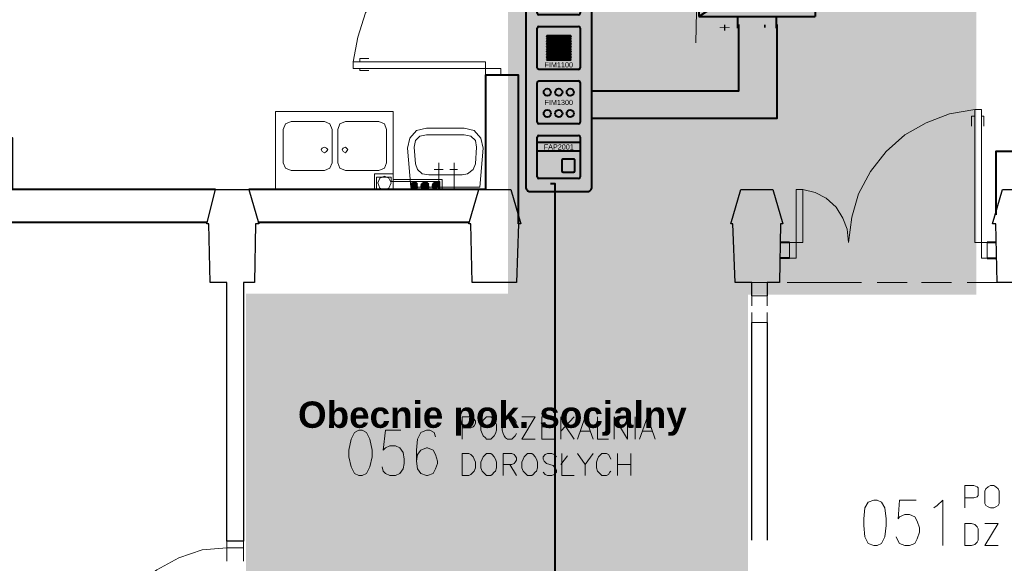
# Model space of a CAD drawing. Header units: millimetres. Extents: x 1 to 17496, y 1 to 30809.
# Tile 36 of 256: x 10152 to 10899, y 5571 to 5983. Entities that reach past the tile are written whole.
import ezdxf
from ezdxf.enums import TextEntityAlignment as Align

# ---------------------------------------------------------------- set-up
doc = ezdxf.new("R2010")
doc.units = ezdxf.units.MM
doc.linetypes.add('CENTER', pattern=[2, 1.25, -0.25, 0.25, -0.25])
for name, color, linetype, lineweight in [('0_Przyz_centrale pielegniarskie', 1, 'Continuous', 40), ('0_Przyz_instalacja do central', 1, 'Continuous', 40), ('0_Przyz_opisy pom', 255, 'CENTER', 40), ('0_Przyz_zasilacz', 30, 'Continuous', 40), ('2DE_TXTFUN', 41, 'Continuous', 18), ('2DE_TXTLNK', 171, 'Continuous', 18), ('2DE_TXTOTH', 41, 'Continuous', 18), ('2DE_TXTPFN', 151, 'Continuous', 18), ('N_SSP_ewakuacja', 4, 'CENTER', 40)]:
    doc.layers.add(name, color=color, linetype=linetype, lineweight=lineweight)
for name, color, linetype in [('2DE_TXTMARK', 41, 'Continuous'), ('2DE_TXTNUM', 11, 'Continuous'), ('2DE_TXTPIN', 131, 'Continuous'), ('CP_UCSSPEC', 7, 'Continuous'), ('Opisy', 255, 'Continuous'), ('PDF _Geometria', 7, 'Continuous')]:
    doc.layers.add(name, color=color, linetype=linetype)
doc.layers.get('CP_UCSSPEC').off()
doc.styles.add('arial', font='arialbd.ttf')
doc.styles.add('CP_ATTR', font='ARIAL.TTF')
doc.styles.add('CP_ELATT', font='ARIAL.TTF')
doc.styles.add('CP_ELATT_IT', font='ARIAL.TTF', dxfattribs={"oblique": 15})

# ---------------------------------------------------------------- blocks, each defined once
blk = doc.blocks.new('2de_abb_sig_048_1agh03')
blk.add_lwpolyline([(0, 78), (0, 0, 0.414214), (1.5, -1.5), (21.5, -1.5, 0.414214), (23, 0), (23, 78, 0.414214), (21.5, 79.5), (1.5, 79.5, 0.414214)], format="xyb", close=True)
at = {"flags": 128}
for points in [[(4, 60.6), (4, 74.4)], [(4.6, 75), (18.4, 75)], [(19, 74.4), (19, 60.6)], [(18.4, 60), (4.6, 60)], [(4, 41.6), (4, 55.4)], [(4.6, 56), (18.4, 56)], [(19, 55.4), (19, 41.6)], [(18.4, 41), (4.6, 41)], [(4, 22.6), (4, 36.4)], [(4.6, 37), (18.4, 37)], [(19, 36.4), (19, 22.6)], [(18.4, 22), (4.6, 22)], [(4, 3.6), (4, 17.4)], [(4.6, 18), (18.4, 18)], [(19, 17.4), (19, 3.6)], [(18.4, 3), (4.6, 3)]]:
    blk.add_lwpolyline(points, dxfattribs=at)
for centre, start, end in [((4.6, 74.4), 90, 180), ((18.4, 74.4), 0, 90), ((4.6, 60.6), 180, 270), ((18.4, 60.6), 270, 0), ((4.6, 55.4), 90, 180), ((18.4, 55.4), 0, 90), ((4.6, 41.6), 180, 270), ((18.4, 41.6), 270, 0), ((4.6, 36.4), 90, 180), ((18.4, 36.4), 0, 90), ((4.6, 22.6), 180, 270), ((18.4, 22.6), 270, 0), ((4.6, 17.4), 90, 180), ((18.4, 17.4), 0, 90), ((4.6, 3.6), 180, 270), ((18.4, 3.6), 270, 0)]:
    blk.add_arc(centre, 0.6, start, end)
at = {"linetype": 'Continuous', "style": 'CP_ATTR', "flags": 9}
for tag in ['NAME', 'ARTICLE', 'MARK2', 'OTHER1', 'PRODUCT-TYPE', 'ORDER-NO', 'PRODUCER', 'VOLTAGE', 'CURRENT', 'POWER', 'CHARACTER', 'IP', 'OTHER', 'LINK', 'WEIGHT', 'NUMBER', 'GROUP', 'FUNCTION', 'EL-STATUS']:
    blk.add_attdef(tag, text='', height=0.00005, dxfattribs=at).set_placement((0, 0), align=Align.MIDDLE_LEFT)
at = {"layer": '2DE_TXTMARK', "linetype": 'ByBlock', "style": 'CP_ATTR', "width": 0.8, "flags": 8}
blk.add_attdef('MARK1', text='', height=1.8, dxfattribs=at).set_placement((11.5, 85), align=Align.CENTER)
at = {"layer": '2DE_TXTNUM', "style": 'CP_ELATT', "width": 0.8}
blk.add_attdef('TAG', text='', height=2.5, dxfattribs=at).set_placement((11.5, 81), align=Align.CENTER)
blk = doc.blocks.new('2de_abb_sig_010_fzx1zps')
for p, q in [((15, 5), (0, 5)), ((15, 2), (0, 2)), ((8.57, -1.2), (8.57, -4.8)), ((12.63, -0.75), (9.01, -0.75)), ((13.07, -4.8), (13.07, -1.2)), ((9.02, -5.25), (12.62, -5.25)), ((13.07, -4.35), (13.07, -4.35))]:
    blk.add_line(p, q)
at = {"flags": 128}
for points in [[(0, -6.9), (0, 6.9)], [(0.6, 7.5), (14.4, 7.5)], [(15, 6.9), (15, -6.9)], [(14.4, -7.5), (0.6, -7.5)]]:
    blk.add_lwpolyline(points, dxfattribs=at)
for centre, radius, start, end in [((0.6, 6.9), 0.6, 90, 180), ((14.4, 6.9), 0.6, 0, 90), ((9.02, -1.2), 0.45, 88.7598, 180), ((12.62, -1.2), 0.45, 0, 91.2402), ((9.02, -4.8), 0.45, 180, 270), ((12.62, -4.8), 0.45, 270, 0), ((0.6, -6.9), 0.6, 180, 270), ((14.4, -6.9), 0.6, 270, 0)]:
    blk.add_arc(centre, radius, start, end)
at = {"linetype": 'Continuous', "style": 'CP_ATTR', "flags": 9}
for tag in ['NAME', 'ARTICLE', 'MARK2', 'OTHER1', 'PRODUCT-TYPE', 'ORDER-NO', 'PRODUCER', 'VOLTAGE', 'CURRENT', 'POWER', 'CHARACTER', 'IP', 'OTHER', 'LINK', 'WEIGHT', 'NUMBER', 'GROUP', 'FUNCTION', 'EL-STATUS']:
    blk.add_attdef(tag, text='', height=0.00005, dxfattribs=at).set_placement((0, -6.9), align=Align.MIDDLE_LEFT)
at = {"layer": '2DE_TXTMARK', "linetype": 'ByBlock', "style": 'CP_ATTR', "width": 0.8, "flags": 8}
blk.add_attdef('MARK1', text='', height=1.8, dxfattribs=at).set_placement((7.5, 3.5), align=Align.MIDDLE_CENTER)
at = {"layer": '2DE_TXTNUM', "style": 'CP_ELATT', "width": 0.8}
blk.add_attdef('TAG', text='', height=2.5, dxfattribs=at).set_placement((7.5, 9), align=Align.CENTER)
blk = doc.blocks.new('2de_abb_sig_006_fzxhx6d')
at = {"flags": 128}
for points in [[(0, -6.9), (0, 6.9)], [(0.6, 7.5), (14.4, 7.5)], [(15, 6.9), (15, -6.9)], [(14.4, -7.5), (0.6, -7.5)]]:
    blk.add_lwpolyline(points, dxfattribs=at)
for points in [[(3.45, 4.27), (11.55, 4.27)], [(11.55, 3.82), (3.45, 3.82)], [(3.45, 3.37), (11.55, 3.37)], [(11.55, 2.92), (3.45, 2.92)], [(3.45, 2.47), (11.55, 2.47)], [(11.55, 2.02), (3.45, 2.02)], [(3.45, 1.57), (11.55, 1.57)], [(11.55, 1.12), (3.45, 1.12)], [(3.45, 0.67), (11.55, 0.67)], [(11.55, 0.22), (3.45, 0.22)], [(3.45, -0.22), (11.55, -0.22)], [(11.55, -0.67), (3.45, -0.67)], [(3.45, -1.12), (11.55, -1.12)], [(11.55, -1.57), (3.45, -1.57)], [(3.45, -2.02), (11.55, -2.02)], [(11.55, -2.47), (3.45, -2.47)], [(3.45, -2.92), (11.55, -2.92)], [(11.55, -3.37), (3.45, -3.37)], [(3.45, -3.82), (11.55, -3.82)], [(11.55, -4.27), (3.45, -4.27)]]:
    blk.add_lwpolyline(points)
for centre, radius, start, end in [((0.6, 6.9), 0.6, 90, 180), ((14.4, 6.9), 0.6, 0, 90), ((3.45, 4.05), 0.225, 90, 270), ((11.55, 4.05), 0.225, 270, 90), ((3.45, 3.15), 0.225, 90, 270), ((3.45, 2.25), 0.225, 90, 270), ((3.45, 1.35), 0.225, 90, 270), ((3.45, 0.45), 0.225, 90, 270), ((11.55, 3.15), 0.225, 270, 90), ((11.55, 2.25), 0.225, 270, 90), ((11.55, 1.35), 0.225, 270, 90), ((11.55, 0.45), 0.225, 270, 90), ((3.45, -0.45), 0.225, 90, 270), ((3.45, -1.35), 0.225, 90, 270), ((3.45, -2.25), 0.225, 90, 270), ((3.45, -3.15), 0.225, 90, 270), ((11.55, -0.45), 0.225, 270, 90), ((11.55, -1.35), 0.225, 270, 90), ((11.55, -2.25), 0.225, 270, 90), ((11.55, -3.15), 0.225, 270, 90), ((3.45, -4.05), 0.225, 90, 270), ((11.55, -4.05), 0.225, 270, 90), ((0.6, -6.9), 0.6, 180, 270), ((14.4, -6.9), 0.6, 270, 0)]:
    blk.add_arc(centre, radius, start, end)
at = {"linetype": 'Continuous', "style": 'CP_ATTR', "flags": 9}
for tag in ['NAME', 'ARTICLE', 'MARK2', 'OTHER1', 'PRODUCT-TYPE', 'ORDER-NO', 'PRODUCER', 'VOLTAGE', 'CURRENT', 'POWER', 'CHARACTER', 'IP', 'OTHER', 'LINK', 'WEIGHT', 'NUMBER', 'GROUP', 'FUNCTION', 'EL-STATUS']:
    blk.add_attdef(tag, text='', height=0.00005, dxfattribs=at).set_placement((0, -6.9), align=Align.MIDDLE_LEFT)
at = {"layer": '2DE_TXTMARK', "linetype": 'ByBlock', "style": 'CP_ATTR', "width": 0.8, "flags": 8}
blk.add_attdef('MARK1', text='', height=1.8, dxfattribs=at).set_placement((7.5, -5.89), align=Align.MIDDLE_CENTER)
at = {"layer": '2DE_TXTNUM', "style": 'CP_ELATT', "width": 0.8}
blk.add_attdef('TAG', text='', height=2.5, dxfattribs=at).set_placement((7.5, 9), align=Align.CENTER)
blk = doc.blocks.new('2de_abb_sig_009_fzxdpzh')
at = {"flags": 128}
for points in [[(0, -6.9), (0, 6.9)], [(0.6, 7.5), (14.4, 7.5)], [(15, 6.9), (15, -6.9)], [(14.4, -7.5), (0.6, -7.5)]]:
    blk.add_lwpolyline(points, dxfattribs=at)
for centre in [(3.5, 3.55), (7.5, 3.55), (11.5, 3.55), (3.5, -3.84), (7.5, -3.84), (11.5, -3.84)]:
    blk.add_circle(centre, 1.25)
for centre, start, end in [((0.6, 6.9), 90, 180), ((14.4, 6.9), 0, 90), ((0.6, -6.9), 180, 270), ((14.4, -6.9), 270, 0)]:
    blk.add_arc(centre, 0.6, start, end)
at = {"linetype": 'Continuous', "style": 'CP_ATTR', "flags": 9}
for tag in ['EL-STATUS', 'FUNCTION', 'GROUP', 'NUMBER', 'WEIGHT', 'LINK', 'OTHER', 'IP', 'CHARACTER', 'POWER', 'CURRENT', 'VOLTAGE', 'PRODUCER', 'ORDER-NO', 'PRODUCT-TYPE', 'OTHER1', 'MARK2', 'ARTICLE', 'NAME']:
    blk.add_attdef(tag, text='', height=0.00005, dxfattribs=at).set_placement((0, -6.9), align=Align.MIDDLE_LEFT)
at = {"layer": '2DE_TXTMARK', "linetype": 'ByBlock', "style": 'CP_ATTR', "width": 0.8, "flags": 8}
blk.add_attdef('MARK1', text='', height=1.8, dxfattribs=at).set_placement((7.5, 0), align=Align.MIDDLE_CENTER)
at = {"layer": '2DE_TXTNUM', "style": 'CP_ELATT', "width": 0.8}
blk.add_attdef('TAG', text='', height=2.5, dxfattribs=at).set_placement((7.5, 9), align=Align.CENTER)
blk = doc.blocks.new('cp_ucs2d')
at = {"layer": 'Defpoints'}
blk.add_line((0, 0), (0, 0), dxfattribs=at)
blk.add_point((0, 0), dxfattribs=at)
blk = doc.blocks.new('cpelv_abb_WN129A')
for p, q in [((0, -1.5), (0, 0)), ((5, -1.5), (5, 0)), ((-5, -11.5), (10, -1.5)), ((-5, -1.5), (-5, -11.5)), ((-5, -1.5), (10, -1.5)), ((10, -1.5), (10, -11.5)), ((-5, -11.5), (10, -11.5)), ((0, -13), (0, -11.5)), ((5, -13), (5, -11.5))]:
    blk.add_line(p, q)
at = {"layer": 'CP_UCSSPEC', "xscale": 0.1, "yscale": 0.1, "zscale": 0.1}
for p, rotation in [((0, 0), 90), ((5, 0), 90), ((0, -13), 270), ((5, -13), 270)]:
    blk.add_blockref('cp_ucs2d', p, dxfattribs=dict(at, rotation=rotation))
for s, style, p in [('~', 'CP_ATTR', (-1.81, -3.4)), ('=', 'CP_ELATT', (6.71, -9.32))]:
    blk.add_text(s, height=3.5, dxfattribs=dict(style=style)).set_placement(p, align=Align.MIDDLE_CENTER)
at = {"linetype": 'ByBlock', "style": 'CP_ATTR', "flags": 9}
for tag in ['NAME', 'ARTICLE', 'PRODUCT-TYPE', 'ORDER-NO', 'CHARACTER', 'CURRENT', 'VOLTAGE', 'POWER', 'POWER_LOSSES', 'NUMBER_OF_POLES', 'IP', 'OTHER', 'NUMBER', 'GROUP', 'PRODUCER']:
    blk.add_attdef(tag, text='', height=0.00005, dxfattribs=at).set_placement((1.11, -7.74), align=Align.MIDDLE_LEFT)
at = {"layer": '2DE_TXTFUN', "linetype": 'ByBlock', "style": 'CP_ELATT', "width": 0.6, "flags": 8}
blk.add_attdef('FUNCTION', (12, -12.86), '', height=1.8, dxfattribs=at)
at = {"layer": '2DE_TXTLNK', "linetype": 'ByBlock', "style": 'CP_ELATT_IT', "oblique": 15, "width": 0.6, "flags": 8}
blk.add_attdef('LINK', text='', height=2.5, dxfattribs=at).set_placement((-7, -11.36), align=Align.RIGHT)
at = {"layer": '2DE_TXTMARK', "linetype": 'ByBlock', "style": 'CP_ELATT', "width": 0.6, "flags": 8}
for tag, p in [('MARK1', (12, -3.86)), ('MARK2', (12, -6.86)), ('MARK3', (12, -9.86))]:
    blk.add_attdef(tag, p, '', height=1.8, dxfattribs=at)
at = {"layer": '2DE_TXTNUM', "linetype": 'ByBlock', "style": 'CP_ELATT', "width": 0.6, "flags": 8}
blk.add_attdef('TAG', text='', height=2.5, dxfattribs=at).set_placement((-7, -2.36), align=Align.RIGHT)
at = {"layer": '2DE_TXTOTH', "linetype": 'ByBlock', "style": 'CP_ELATT', "width": 0.6, "flags": 8}
blk.add_attdef('TEXT_01', (12, -15.86), '', height=1.8, dxfattribs=at)
at = {"layer": '2DE_TXTPFN', "linetype": 'ByBlock', "style": 'CP_ELATT', "width": 0.6, "flags": 8}
for tag, p in [('CF1', (0.5, 0.5)), ('CF2', (5.5, 0.5))]:
    blk.add_attdef(tag, p, '', height=1.8, dxfattribs=at)
for tag, p in [('CF3', (0.5, -13.5)), ('CF4', (5.5, -13.5))]:
    blk.add_attdef(tag, text='', height=1.8, dxfattribs=at).set_placement(p, align=Align.TOP_LEFT)
at = {"layer": '2DE_TXTPIN', "linetype": 'ByBlock', "style": 'CP_ELATT', "width": 0.6, "flags": 8}
for tag, p in [('CP1', (-0.8, -0.5)), ('CP2', (4.2, -0.5))]:
    blk.add_attdef(tag, p, '', height=1.8, rotation=90, dxfattribs=at)
for tag, p in [('CP3', (-0.8, -12.5)), ('CP4', (4.2, -12.5))]:
    blk.add_attdef(tag, text='', height=1.8, rotation=90, dxfattribs=at).set_placement(p, align=Align.RIGHT)

msp = doc.modelspace()

# ---------------------------------------------------------------- hatches: boundary and pattern name
at = {"layer": 'N_SSP_ewakuacja', "transparency": 33554457}
h = msp.add_hatch(color=51, dxfattribs=at)
h.dxf.hatch_style = 1
h.paths.add_polyline_path([(6454.08, 5066.87), (6453.99, 5052.9), (6453.99, 4775.48), (9408.52, 4775.48), (9408.52, 4041.96), (9204.46, 4041.96), (9204.46, 3752.55), (9627.24, 3752.55), (9627.24, 4061.96), (9667.25, 4061.96), (9667.25, 4771.48), (13332.18, 4771.48), (13332.18, 4647.44), (13550.9, 4647.44), (13550.9, 4999.53), (13314.84, 4999.53), (13314.84, 5063.55), (12355.93, 5063.55), (12355.93, 5004.87), (12082.53, 5004.87), (12082.53, 5059.55), (10704.85, 5059.55), (10704.85, 5774.4), (10878.22, 5774.4), (10878.22, 6054.47), (10775.29, 6054.47), (10775.29, 6054.6), (10522.93, 6054.6), (10522.93, 5775.2), (10324.13, 5775.2), (10324.13, 5353.59), (10533.35, 5353.59), (10533.35, 5066.16), (9552.26, 5066.16), (9552.26, 5846.74), (9606.89, 5846.74), (9606.89, 6307.65), (9361.06, 6307.65), (9361.06, 5066.87)])

# ---------------------------------------------------------------- linework, layer by layer
at = {"layer": '0_Przyz_instalacja do central'}
msp.add_lwpolyline([(10558.53, 5306.96), (10558.53, 5858.64), (10555.09, 5858.64)], dxfattribs=at)
at = {"layer": '0_Przyz_zasilacz', "color": 1}
msp.add_lwpolyline([(10697.82, 5979.51), (10697.82, 5928.99), (10586.73, 5928.99)], dxfattribs=at)
at = {"layer": '0_Przyz_zasilacz', "color": 5}
msp.add_lwpolyline([(10726.73, 5979.51), (10726.73, 5908.08), (10586.73, 5908.08)], dxfattribs=at)
at = {"layer": 'Opisy', "lineweight": 18}
msp.add_lwpolyline([(10666.55, 6025.39), (10665.42, 5965.54)], dxfattribs=at)
at = {"layer": 'PDF _Geometria', "lineweight": 18}
for points in [[(10505.69, 6047.29), (10487.16, 6044.77), (10468.63, 6038.87), (10451.79, 6030.45), (10437.47, 6018.66), (10424.84, 6004.34), (10414.73, 5988.34), (10408.83, 5969.81), (10405.46, 5951.28)], [(10410.52, 5951.28), (10410.52, 5953.81), (10417.26, 5953.81)], [(10410.52, 5946.23), (10410.52, 5944.54), (10417.26, 5944.54)], [(10746.56, 5854.42), (10746.56, 5814), (10736.46, 5814), (10736.46, 5802.21), (10741.51, 5802.21), (10741.51, 5854.42), (10746.56, 5854.42), (10755.83, 5851.9), (10764.25, 5847.69), (10771.83, 5840.95), (10776.88, 5832.53), (10780.25, 5824.1), (10781.1, 5814), (10783.62, 5833.37), (10788.68, 5851.05), (10797.94, 5867.9), (10809.73, 5883.06), (10824.05, 5895.69), (10840.05, 5904.96), (10857.74, 5911.69), (10877.11, 5915.06)], [(10877.11, 5910.01), (10874.58, 5910.01), (10874.58, 5902.43)], [(10882.16, 5910.01), (10883.85, 5910.01), (10883.85, 5902.43)], [(10470.32, 5854.42), (10470.32, 5874.64)], [(10482.11, 5854.42), (10482.11, 5874.64)], [(10421.47, 5854.42), (10421.47, 5866.21), (10435.78, 5866.21), (10435.78, 5862), (10472.84, 5862), (10472.84, 5854.42)], [(10466.95, 5869.58), (10473.68, 5869.58)], [(10484.63, 5869.58), (10478.74, 5869.58)], [(10423.15, 5854.42), (10423.15, 5863.69), (10434.1, 5863.69), (10434.1, 5860.32), (10471.16, 5860.32), (10471.16, 5854.42)], [(10454.31, 5858.63), (10453.47, 5859.48), (10454.31, 5858.63)], [(10454.31, 5858.63), (10453.47, 5859.48), (10454.31, 5858.63)], [(10461.89, 5855.27), (10458.52, 5859.48), (10461.89, 5855.27)], [(10461.89, 5855.27), (10458.52, 5859.48), (10461.89, 5855.27)], [(10462.74, 5856.95), (10460.21, 5860.32), (10462.74, 5856.95)], [(10462.74, 5856.95), (10460.21, 5860.32), (10462.74, 5856.95)], [(10466.95, 5854.42), (10465.26, 5856.11), (10466.95, 5854.42)], [(10466.95, 5854.42), (10465.26, 5856.11), (10466.95, 5854.42)], [(10722.98, 5783.68), (10700.24, 5783.68)], [(10757.51, 5783.68), (10734.77, 5783.68)], [(10774.36, 5783.68), (10756.67, 5783.68)], [(10791.2, 5783.68), (10768.46, 5783.68)], [(10825.73, 5783.68), (10802.99, 5783.68)], [(10859.42, 5783.68), (10836.68, 5783.68)], [(10893.95, 5783.68), (10871.21, 5783.68)], [(10707.82, 5765.99), (10707.82, 5773.57), (10719.61, 5773.57), (10719.61, 5765.99)], [(10719.61, 5760.94), (10719.61, 5753.36), (10707.82, 5753.36), (10707.82, 5760.94)], [(10719.61, 5734.83), (10719.61, 5717.14)], [(10488, 5664.92), (10488, 5681.77), (10494.74, 5681.77), (10496.42, 5680.93), (10497.27, 5680.08), (10498.11, 5678.4), (10498.11, 5676.71), (10497.27, 5675.03), (10496.42, 5674.19), (10494.74, 5673.35), (10488, 5673.35)], [(10529.27, 5677.56), (10528.43, 5679.24), (10526.74, 5680.93), (10525.9, 5681.77), (10522.53, 5681.77), (10520.85, 5680.93), (10520.01, 5679.24), (10519.16, 5677.56), (10518.32, 5675.87), (10518.32, 5671.66), (10519.16, 5669.13), (10520.01, 5667.45), (10520.85, 5665.77), (10522.53, 5664.92), (10525.9, 5664.92), (10526.74, 5665.77), (10528.43, 5667.45), (10529.27, 5669.13)], [(10543.59, 5664.92), (10533.48, 5664.92), (10543.59, 5681.77), (10533.48, 5681.77)], [(10557.91, 5664.92), (10548.64, 5664.92), (10548.64, 5681.77), (10557.91, 5681.77)], [(10562.96, 5681.77), (10562.96, 5664.92)], [(10573.07, 5681.77), (10562.96, 5670.82)], [(10575.59, 5664.92), (10581.49, 5681.77), (10587.38, 5664.92)], [(10590.75, 5681.77), (10590.75, 5664.92), (10599.18, 5664.92)], [(10603.39, 5664.92), (10603.39, 5681.77), (10613.49, 5664.92), (10613.49, 5681.77)], [(10619.39, 5681.77), (10619.39, 5664.92)], [(10622.76, 5664.92), (10628.65, 5681.77), (10634.55, 5664.92)], [(10441.68, 5671.66), (10429.89, 5671.66), (10428.2, 5656.5), (10429.89, 5658.19), (10433.26, 5659.87), (10437.47, 5659.87), (10440.84, 5658.19), (10443.36, 5654.82), (10444.21, 5649.76), (10444.21, 5646.39), (10443.36, 5642.18), (10440.84, 5638.81), (10437.47, 5637.13), (10433.26, 5637.13), (10429.89, 5638.81), (10428.2, 5640.5), (10427.36, 5643.87)], [(10467.79, 5666.61), (10466.95, 5669.98), (10463.58, 5671.66), (10461.05, 5671.66), (10456.84, 5669.98), (10454.31, 5664.92), (10453.47, 5656.5), (10453.47, 5648.08), (10454.31, 5642.18), (10456.84, 5638.81), (10461.05, 5637.13), (10461.89, 5637.13), (10466.1, 5638.81), (10467.79, 5642.18), (10469.47, 5646.39), (10469.47, 5648.08), (10467.79, 5653.13), (10466.1, 5656.5), (10461.89, 5658.19), (10461.05, 5658.19), (10456.84, 5656.5), (10454.31, 5653.13), (10453.47, 5648.08)], [(10548.64, 5674.19), (10554.54, 5674.19)], [(10566.33, 5675.03), (10573.07, 5664.92)], [(10578.12, 5670.82), (10584.86, 5670.82)], [(10625.28, 5670.82), (10632.02, 5670.82)], [(10519.16, 5637.13), (10519.16, 5653.97), (10525.9, 5653.97), (10527.59, 5653.13), (10528.43, 5652.29), (10529.27, 5650.61), (10529.27, 5648.92), (10528.43, 5647.24), (10527.59, 5646.39), (10525.9, 5645.55), (10519.16, 5645.55)], [(10559.59, 5651.45), (10557.91, 5653.13), (10556.22, 5653.97), (10552.85, 5653.97), (10551.17, 5653.13), (10549.48, 5651.45), (10549.48, 5649.76), (10550.33, 5648.08), (10551.17, 5647.24), (10552.01, 5646.39), (10557.06, 5644.71), (10557.91, 5643.87), (10558.75, 5643.03), (10559.59, 5641.34), (10559.59, 5639.66), (10557.91, 5637.97), (10556.22, 5637.13), (10552.85, 5637.13), (10551.17, 5637.97), (10549.48, 5639.66)], [(10562.96, 5645.55), (10568.01, 5652.29)], [(10563.8, 5653.97), (10563.8, 5637.13), (10573.07, 5637.13)], [(10575.59, 5653.97), (10581.49, 5645.55), (10581.49, 5637.13)], [(10587.38, 5653.97), (10581.49, 5645.55)], [(10600.86, 5649.76), (10600.02, 5651.45), (10599.18, 5653.13), (10597.49, 5653.97), (10594.12, 5653.97), (10593.28, 5653.13), (10591.6, 5651.45), (10590.75, 5649.76), (10589.91, 5647.24), (10589.91, 5643.03), (10590.75, 5640.5), (10591.6, 5639.66), (10593.28, 5637.97), (10594.12, 5637.13), (10597.49, 5637.13), (10599.18, 5637.97), (10600.02, 5639.66), (10600.86, 5640.5)], [(10605.91, 5653.97), (10605.91, 5637.13)], [(10616.02, 5653.97), (10616.02, 5637.13)], [(10524.22, 5645.55), (10529.27, 5637.13)], [(10605.91, 5645.55), (10616.02, 5645.55)], [(10869.53, 5612.71), (10869.53, 5629.55), (10876.27, 5629.55), (10878.79, 5628.71), (10879.64, 5627.87), (10879.64, 5621.97), (10878.79, 5621.13), (10876.27, 5620.29), (10869.53, 5620.29)], [(10832.47, 5618.6), (10819.84, 5618.6), (10819, 5604.28), (10819.84, 5605.97), (10824.05, 5607.65), (10827.42, 5607.65), (10831.63, 5605.97), (10833.31, 5602.6), (10835, 5597.55), (10835, 5594.18), (10833.31, 5589.12), (10831.63, 5585.75), (10827.42, 5584.07), (10824.05, 5584.07), (10819.84, 5585.75), (10819, 5587.44), (10817.31, 5590.81)], [(10845.95, 5612.71), (10848.47, 5614.39), (10852.68, 5618.6), (10852.68, 5584.07)], [(10894.8, 5584.07), (10884.69, 5584.07), (10894.8, 5600.91), (10884.69, 5600.91)], [(10309.45, 5582.39), (10290.92, 5580.7), (10273.23, 5574.8), (10256.39, 5565.54), (10241.23, 5554.59), (10228.6, 5540.27), (10219.33, 5523.43), (10212.59, 5505.74), (10209.23, 5487.21)], [(10309.45, 5572.28), (10309.45, 5587.44)], [(10322.08, 5587.44), (10322.08, 5572.28)]]:
    msp.add_lwpolyline(points, dxfattribs=at)
for points in [[(10405.46, 5951.28), (10505.69, 5951.28), (10505.69, 5941.17), (10517.48, 5941.17), (10517.48, 5946.23), (10405.46, 5946.23)], [(10435.78, 5854.42), (10435.78, 5913.38), (10346.51, 5913.38), (10346.51, 5854.42)], [(10877.11, 5915.06), (10877.11, 5814), (10886.37, 5814), (10886.37, 5802.21), (10882.16, 5802.21), (10882.16, 5915.06)], [(10352.4, 5874.64), (10354.09, 5870.43), (10358.3, 5868.74), (10383.57, 5868.74), (10387.78, 5870.43), (10389.46, 5874.64), (10389.46, 5899.9), (10387.78, 5904.11), (10383.57, 5905.8), (10358.3, 5905.8), (10354.09, 5904.11), (10352.4, 5899.9)], [(10430.73, 5874.64), (10430.73, 5899.9), (10429.05, 5904.11), (10424.84, 5905.8), (10399.57, 5905.8), (10395.36, 5904.11), (10393.67, 5899.9), (10393.67, 5874.64), (10395.36, 5870.43), (10399.57, 5868.74), (10424.84, 5868.74), (10429.05, 5870.43)], [(10449.26, 5856.11), (10446.73, 5885.59), (10448.42, 5893.17), (10453.47, 5899.06), (10461.05, 5900.75), (10489.69, 5900.75), (10497.27, 5899.06), (10502.32, 5893.17), (10504, 5885.59), (10501.48, 5856.11)], [(10462.74, 5865.37), (10488, 5865.37), (10492.21, 5866.21), (10496.42, 5869.58), (10498.11, 5873.79), (10498.95, 5886.43), (10498.11, 5891.48), (10494.74, 5894.85), (10489.69, 5895.69), (10461.05, 5895.69), (10456, 5894.85), (10452.63, 5891.48), (10451.79, 5886.43), (10452.63, 5873.79), (10454.31, 5869.58), (10457.68, 5866.21)], [(10381.04, 5884.74), (10381.88, 5883.06), (10383.57, 5882.22), (10385.25, 5883.06), (10386.09, 5884.74), (10385.25, 5885.59), (10383.57, 5886.43), (10381.88, 5885.59)], [(10397.04, 5884.74), (10397.88, 5883.06), (10399.57, 5882.22), (10400.41, 5883.06), (10401.25, 5884.74), (10400.41, 5885.59), (10399.57, 5886.43), (10397.88, 5885.59)], [(10434.1, 5859.48), (10432.42, 5862.85), (10429.05, 5864.53), (10425.68, 5862.85), (10423.99, 5859.48), (10425.68, 5855.27), (10429.05, 5854.42), (10432.42, 5855.27)], [(10454.31, 5856.95), (10453.47, 5859.48), (10451.79, 5860.32), (10450.1, 5859.48), (10449.26, 5856.95), (10450.1, 5855.27), (10451.79, 5854.42), (10453.47, 5855.27)], [(10454.31, 5856.95), (10453.47, 5859.48), (10451.79, 5860.32), (10450.1, 5859.48), (10449.26, 5856.95), (10450.1, 5855.27), (10451.79, 5854.42), (10453.47, 5855.27)], [(10454.31, 5855.27), (10450.1, 5859.48), (10454.31, 5855.27), (10450.1, 5859.48), (10454.31, 5855.27), (10450.1, 5859.48), (10453.47, 5855.27), (10449.26, 5859.48), (10453.47, 5855.27), (10449.26, 5859.48), (10453.47, 5855.27), (10450.1, 5859.48), (10454.31, 5855.27), (10450.1, 5859.48), (10454.31, 5855.27), (10450.1, 5859.48)], [(10452.63, 5854.42), (10449.26, 5858.63), (10452.63, 5854.42), (10449.26, 5857.79), (10452.63, 5854.42), (10449.26, 5857.79), (10452.63, 5854.42), (10449.26, 5857.79), (10451.79, 5854.42), (10449.26, 5856.95), (10451.79, 5854.42), (10449.26, 5856.95), (10451.79, 5854.42), (10449.26, 5856.95), (10451.79, 5854.42), (10449.26, 5857.79), (10452.63, 5854.42), (10449.26, 5857.79), (10452.63, 5854.42), (10449.26, 5857.79), (10452.63, 5854.42), (10449.26, 5858.63)], [(10449.26, 5858.63), (10453.47, 5855.27), (10449.26, 5858.63), (10453.47, 5854.42), (10449.26, 5858.63), (10453.47, 5854.42), (10449.26, 5858.63), (10453.47, 5854.42), (10449.26, 5858.63), (10453.47, 5855.27)], [(10450.94, 5854.42), (10449.26, 5856.11), (10450.94, 5854.42), (10449.26, 5856.95)], [(10450.94, 5854.42), (10449.26, 5856.11), (10450.94, 5854.42), (10449.26, 5856.95)], [(10450.94, 5860.32), (10454.31, 5856.95), (10450.94, 5860.32), (10454.31, 5856.11), (10450.94, 5860.32), (10454.31, 5856.11), (10450.1, 5859.48), (10454.31, 5856.11), (10450.94, 5859.48), (10454.31, 5856.11), (10450.1, 5859.48), (10454.31, 5856.11), (10450.94, 5860.32), (10454.31, 5856.11), (10450.94, 5860.32), (10454.31, 5856.95)], [(10454.31, 5856.95), (10451.79, 5860.32), (10454.31, 5856.95), (10451.79, 5860.32)], [(10452.63, 5860.32), (10454.31, 5857.79), (10452.63, 5860.32), (10454.31, 5857.79), (10451.79, 5860.32), (10454.31, 5857.79), (10452.63, 5860.32), (10454.31, 5857.79)], [(10454.31, 5856.95), (10451.79, 5860.32), (10454.31, 5856.95), (10451.79, 5860.32)], [(10462.74, 5856.95), (10461.89, 5859.48), (10460.21, 5860.32), (10457.68, 5859.48), (10456.84, 5856.95), (10457.68, 5855.27), (10460.21, 5854.42), (10461.89, 5855.27)], [(10462.74, 5856.95), (10461.89, 5859.48), (10460.21, 5860.32), (10457.68, 5859.48), (10456.84, 5856.95), (10457.68, 5855.27), (10460.21, 5854.42), (10461.89, 5855.27)], [(10457.68, 5859.48), (10461.89, 5855.27), (10457.68, 5859.48), (10461.89, 5855.27), (10457.68, 5859.48), (10461.89, 5855.27), (10457.68, 5858.63), (10461.89, 5854.42), (10457.68, 5858.63), (10461.05, 5854.42), (10457.68, 5858.63), (10461.05, 5854.42), (10456.84, 5857.79), (10461.05, 5854.42), (10456.84, 5858.63), (10461.05, 5854.42), (10456.84, 5857.79), (10461.05, 5854.42), (10457.68, 5858.63), (10461.05, 5854.42), (10457.68, 5858.63), (10461.89, 5854.42), (10457.68, 5858.63), (10461.89, 5855.27), (10457.68, 5859.48), (10461.89, 5855.27), (10457.68, 5859.48), (10461.89, 5855.27)], [(10460.21, 5854.42), (10456.84, 5856.95), (10460.21, 5854.42), (10456.84, 5857.79), (10460.21, 5854.42), (10456.84, 5857.79)], [(10460.21, 5854.42), (10456.84, 5856.95), (10460.21, 5854.42), (10456.84, 5857.79), (10460.21, 5854.42), (10456.84, 5857.79)], [(10459.37, 5854.42), (10456.84, 5856.95), (10459.37, 5854.42), (10456.84, 5856.11), (10458.52, 5854.42), (10457.68, 5856.11), (10457.68, 5855.27), (10457.68, 5856.11), (10458.52, 5854.42), (10456.84, 5856.11), (10459.37, 5854.42), (10456.84, 5856.95)], [(10462.74, 5856.11), (10459.37, 5860.32), (10462.74, 5856.11), (10458.52, 5860.32), (10462.74, 5856.11), (10459.37, 5860.32)], [(10458.52, 5859.48), (10462.74, 5856.11), (10458.52, 5859.48), (10462.74, 5856.11), (10458.52, 5859.48), (10462.74, 5855.27), (10458.52, 5859.48), (10462.74, 5856.11), (10458.52, 5859.48), (10462.74, 5856.11)], [(10459.37, 5860.32), (10462.74, 5856.95), (10459.37, 5860.32), (10462.74, 5856.95), (10459.37, 5860.32), (10462.74, 5856.95)], [(10461.05, 5860.32), (10462.74, 5857.79), (10460.21, 5860.32), (10462.74, 5857.79), (10460.21, 5860.32), (10462.74, 5857.79), (10460.21, 5860.32), (10462.74, 5857.79)], [(10461.89, 5859.48), (10462.74, 5858.63), (10461.05, 5859.48), (10462.74, 5858.63)], [(10471.16, 5856.95), (10470.32, 5859.48), (10468.63, 5860.32), (10466.1, 5859.48), (10465.26, 5856.95), (10466.1, 5855.27), (10468.63, 5854.42), (10470.32, 5855.27)], [(10471.16, 5856.95), (10470.32, 5859.48), (10468.63, 5860.32), (10466.1, 5859.48), (10465.26, 5856.95), (10466.1, 5855.27), (10468.63, 5854.42), (10470.32, 5855.27)], [(10466.1, 5858.63), (10470.32, 5855.27), (10466.1, 5858.63), (10469.47, 5854.42), (10466.1, 5858.63), (10469.47, 5854.42), (10465.26, 5858.63), (10469.47, 5854.42), (10465.26, 5857.79), (10469.47, 5854.42), (10465.26, 5857.79), (10469.47, 5854.42), (10465.26, 5858.63), (10469.47, 5854.42), (10466.1, 5858.63), (10469.47, 5854.42), (10466.1, 5858.63), (10470.32, 5855.27)], [(10468.63, 5854.42), (10465.26, 5857.79), (10468.63, 5854.42), (10465.26, 5857.79), (10468.63, 5854.42), (10465.26, 5856.95), (10467.79, 5854.42), (10465.26, 5856.95), (10467.79, 5854.42), (10465.26, 5856.11), (10467.79, 5854.42), (10465.26, 5856.95), (10467.79, 5854.42), (10465.26, 5856.95), (10468.63, 5854.42), (10465.26, 5857.79), (10468.63, 5854.42), (10465.26, 5857.79)], [(10470.32, 5855.27), (10466.1, 5859.48), (10470.32, 5855.27), (10466.1, 5859.48), (10470.32, 5855.27), (10466.1, 5859.48), (10470.32, 5855.27), (10466.95, 5859.48)], [(10470.32, 5855.27), (10466.1, 5859.48), (10470.32, 5855.27), (10466.1, 5859.48), (10470.32, 5855.27), (10466.1, 5859.48), (10470.32, 5855.27), (10466.95, 5859.48)], [(10471.16, 5856.11), (10466.95, 5860.32), (10471.16, 5856.11), (10467.79, 5860.32)], [(10471.16, 5856.11), (10466.95, 5860.32), (10471.16, 5856.11), (10467.79, 5860.32)], [(10466.95, 5859.48), (10471.16, 5856.11), (10466.95, 5859.48), (10471.16, 5856.11), (10466.95, 5859.48), (10471.16, 5856.11)], [(10469.47, 5860.32), (10471.16, 5857.79), (10468.63, 5860.32), (10471.16, 5857.79), (10468.63, 5860.32), (10471.16, 5856.95), (10467.79, 5860.32), (10471.16, 5856.95), (10467.79, 5860.32), (10471.16, 5856.95), (10467.79, 5860.32), (10471.16, 5856.95), (10467.79, 5860.32), (10471.16, 5856.95), (10468.63, 5860.32), (10471.16, 5857.79), (10468.63, 5860.32), (10471.16, 5857.79)], [(10469.47, 5859.48), (10471.16, 5858.63)], [(10470.32, 5859.48), (10470.32, 5858.63)], [(10449.26, 5855.27), (10450.1, 5855.27)], [(10466.1, 5855.27), (10466.95, 5855.27)], [(10506.53, 5681.77), (10505.69, 5680.93), (10504, 5679.24), (10503.16, 5677.56), (10502.32, 5675.87), (10502.32, 5671.66), (10503.16, 5669.13), (10504, 5667.45), (10505.69, 5665.77), (10506.53, 5664.92), (10509.9, 5664.92), (10510.74, 5665.77), (10512.43, 5667.45), (10513.27, 5669.13), (10514.11, 5671.66), (10514.11, 5675.87), (10513.27, 5677.56), (10512.43, 5679.24), (10510.74, 5680.93), (10509.9, 5681.77)], [(10409.68, 5671.66), (10406.31, 5669.98), (10403.78, 5664.92), (10402.1, 5656.5), (10402.1, 5651.45), (10403.78, 5643.87), (10406.31, 5638.81), (10409.68, 5637.13), (10412.2, 5637.13), (10415.57, 5638.81), (10418.1, 5643.87), (10419.78, 5651.45), (10419.78, 5656.5), (10418.1, 5664.92), (10415.57, 5669.98), (10412.2, 5671.66)], [(10488, 5637.13), (10488, 5653.97), (10493.06, 5653.97), (10494.74, 5653.13), (10496.42, 5651.45), (10497.27, 5649.76), (10498.11, 5647.24), (10498.11, 5643.03), (10497.27, 5640.5), (10496.42, 5639.66), (10494.74, 5637.97), (10493.06, 5637.13)], [(10506.53, 5653.97), (10505.69, 5653.13), (10504, 5651.45), (10503.16, 5649.76), (10502.32, 5647.24), (10502.32, 5643.03), (10503.16, 5640.5), (10504, 5639.66), (10505.69, 5637.97), (10506.53, 5637.13), (10509.9, 5637.13), (10510.74, 5637.97), (10512.43, 5639.66), (10513.27, 5640.5), (10514.11, 5643.03), (10514.11, 5647.24), (10513.27, 5649.76), (10512.43, 5651.45), (10510.74, 5653.13), (10509.9, 5653.97)], [(10537.69, 5653.97), (10536.85, 5653.13), (10535.17, 5651.45), (10534.32, 5649.76), (10533.48, 5647.24), (10533.48, 5643.03), (10534.32, 5640.5), (10535.17, 5639.66), (10536.85, 5637.97), (10537.69, 5637.13), (10541.06, 5637.13), (10541.9, 5637.97), (10543.59, 5639.66), (10544.43, 5640.5), (10545.27, 5643.03), (10545.27, 5647.24), (10544.43, 5649.76), (10543.59, 5651.45), (10541.9, 5653.13), (10541.06, 5653.97)], [(10888.9, 5629.55), (10887.22, 5628.71), (10885.53, 5627.02), (10884.69, 5625.34), (10884.69, 5616.07), (10885.53, 5614.39), (10887.22, 5613.55), (10888.9, 5612.71), (10891.43, 5612.71), (10893.11, 5613.55), (10894.8, 5614.39), (10895.64, 5616.07), (10895.64, 5625.34), (10894.8, 5627.02), (10893.11, 5628.71), (10891.43, 5629.55)], [(10800.47, 5618.6), (10796.26, 5616.92), (10793.73, 5612.71), (10792.89, 5604.28), (10792.89, 5599.23), (10793.73, 5590.81), (10796.26, 5585.75), (10800.47, 5584.07), (10802.99, 5584.07), (10806.36, 5585.75), (10808.89, 5590.81), (10809.73, 5599.23), (10809.73, 5604.28), (10808.89, 5612.71), (10806.36, 5616.92), (10802.99, 5618.6)], [(10869.53, 5584.07), (10869.53, 5600.91), (10874.58, 5600.91), (10877.11, 5600.07), (10878.79, 5598.39), (10879.64, 5596.7), (10879.64, 5588.28), (10878.79, 5586.6), (10877.11, 5584.91), (10874.58, 5584.07)], [(10322.08, 5582.39), (10322.08, 5587.44), (10309.45, 5587.44), (10309.45, 5582.39)]]:
    msp.add_lwpolyline(points, close=True, dxfattribs=at)
at = {"layer": 'PDF _Geometria', "lineweight": 40}
for points in [[(10530.96, 5828.31), (10530.96, 5941.17), (10505.69, 5941.17), (10505.69, 5854.42), (10326.29, 5854.42)], [(10301.03, 5854.42), (10146.9, 5854.42), (10146.9, 5893.17), (10128.37, 5893.17), (10128.37, 5894.85), (10102.26, 5887.27), (10102.26, 5854.42)], [(10917.54, 5854.42), (10917.54, 5883.06), (10893.11, 5883.06), (10893.11, 5835.05)], [(10294.29, 5829.16), (10134.27, 5829.16)], [(10493.06, 5829.16), (10333.03, 5829.16)], [(10736.46, 5814), (10729.72, 5814)], [(10893.11, 5814), (10886.37, 5814)], [(10736.46, 5802.21), (10729.72, 5802.21)], [(10886.37, 5802.21), (10893.11, 5802.21)]]:
    msp.add_lwpolyline(points, dxfattribs=at)
at = {"layer": 'PDF _Geometria', "lineweight": 25}
for points in [[(10322.08, 5587.44), (10309.45, 5587.44), (10309.45, 5783.68), (10296.82, 5783.68), (10295.97, 5828.31), (10294.29, 5828.31), (10301.03, 5854.42), (10313.66, 5854.42), (10326.29, 5854.42), (10333.87, 5828.31), (10331.35, 5828.31), (10330.51, 5783.68), (10322.08, 5783.68)], [(10529.27, 5783.68), (10495.58, 5783.68), (10494.74, 5828.31), (10493.06, 5828.31), (10500.64, 5854.42), (10499.79, 5854.42), (10525.06, 5854.42), (10532.64, 5828.31), (10530.96, 5828.31)], [(10893.95, 5783.68), (10893.11, 5828.31), (10890.58, 5828.31), (10898.17, 5854.42), (10910.8, 5854.42), (10923.43, 5854.42), (10930.17, 5828.31), (10928.49, 5828.31), (10927.64, 5783.68)]]:
    msp.add_lwpolyline(points, close=True, dxfattribs=at)
for points in [[(10707.82, 5773.57), (10707.82, 5783.68), (10695.19, 5783.68), (10693.5, 5828.31), (10691.82, 5828.31), (10699.4, 5854.42), (10723.82, 5854.42), (10731.4, 5828.31), (10729.72, 5828.31), (10728.88, 5783.68), (10719.61, 5783.68), (10719.61, 5773.57)], [(10707.82, 5588.28), (10707.82, 5753.36)], [(10719.61, 5753.36), (10719.61, 5588.28)]]:
    msp.add_lwpolyline(points, dxfattribs=at)

# ---------------------------------------------------------------- block references
at = {"layer": '0_Przyz_centrale pielegniarskie', "lineweight": -3, "xscale": 2.179239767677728, "yscale": 2.179239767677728, "zscale": 2.179239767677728}
msp.add_blockref('2de_abb_sig_048_1agh03', (10536.33, 5856.09), dxfattribs=at)
for name, p, values in [('2de_abb_sig_006_fzxhx6d', (10545.05, 5961.78), {'MARK1': 'FIM1100'}), ('2de_abb_sig_009_fzxdpzh', (10545.05, 5920.37), {'MARK1': 'FIM1300'}), ('2de_abb_sig_010_fzx1zps', (10545.05, 5878.97), {'MARK1': 'FAP2001'})]:
    msp.add_blockref(name, p, dxfattribs=at).add_auto_attribs(values)
at = {"layer": '0_Przyz_zasilacz', "lineweight": -3, "xscale": 5.886223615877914, "yscale": 5.886223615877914, "zscale": 5.886223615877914}
msp.add_blockref('cpelv_abb_WN129A', (10697.15, 6053.29), dxfattribs=at).add_auto_attribs({'MARK3': '24VDC 1A', 'MARK2': '100-240VAC', 'MARK1': 'CP-D', 'CP2': 'N', 'CP1': 'L', 'CP4': '-', 'CP3': '+', 'TAG': 'Rozdzielnica'})

# ---------------------------------------------------------------- texts
at = {"layer": '0_Przyz_opisy pom', "color": 7, "insert": (10363.51, 5693.41), "char_height": 20, "width": 295.8091, "attachment_point": 1, "style": 'arial'}
msp.add_mtext('Obecnie pok. socjalny', dxfattribs=at)

doc.saveas('drawing.dxf')
